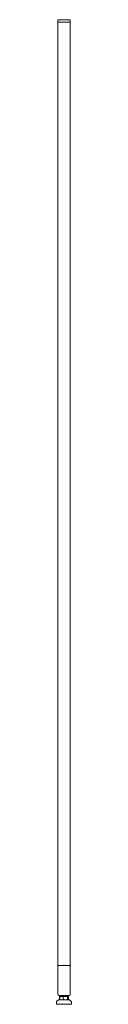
# Model space of a CAD drawing. Header units: millimetres. Extents: x -831 to -801, y -226 to 1750.
import ezdxf

# ---------------------------------------------------------------- set-up
doc = ezdxf.new("R2010")
doc.units = ezdxf.units.MM

msp = doc.modelspace()

# ---------------------------------------------------------------- linework, layer by layer
at = {"color": 0, "linetype": 'Continuous', "lineweight": 0}
for p, q in [((-829, 1745.4), (-826.5, 1745.4)), ((-829, -148.6), (-829, 1745.4)), ((-828.9, 1749.4), (-828.9, 1745.4)), ((-826.4, 1750.4), (-827.9, 1750.4)), ((-806.5, 1745.4), (-826.5, 1745.4)), ((-826.4, 1750.4), (-806.4, 1750.4)), ((-806.5, 1745.4), (-804.7, 1745.4)), ((-804.9, 1750.4), (-806.4, 1750.4)), ((-804.7, 1745.4), (-803.9, 1745.4)), ((-804, -148.6), (-804, 1745.4)), ((-803.9, 1749.4), (-803.9, 1745.4)), ((-829.1, -206.2), (-829.1, -151.2)), ((-829, -148.6), (-826.5, -148.6)), ((-826.6, -148.7), (-806.6, -148.7)), ((-806.5, -148.6), (-826.5, -148.6)), ((-806.5, -148.6), (-826.5, -148.6)), ((-806.5, -148.6), (-804, -148.6)), ((-804.1, -151.2), (-804.1, -206.2)), ((-804, -206.1), (-804, -151.1)), ((-803.9, -206), (-803.9, -151)), ((-827.5, -217.4), (-831.2, -221.1)), ((-827.5, -217.4), (-809.9, -217.4)), ((-806.6, -208.7), (-826.6, -208.7)), ((-825.1, -210.6), (-825.4, -210.6)), ((-825.4, -210.6), (-825.4, -216.8)), ((-817.9, -210.6), (-825.1, -210.6)), ((-825.1, -210.6), (-825.1, -216.8)), ((-824.6, -217.3), (-824.7, -217.3)), ((-824.3, -217.4), (-824.6, -217.3)), ((-821.5, -210.6), (-821.5, -209.6)), ((-821.5, -210.6), (-821.5, -209.7)), ((-821.5, -209.7), (-820.3, -210.4)), ((-809.3, -210.6), (-817.9, -210.6)), ((-817.9, -210.6), (-817.9, -216.8)), ((-811.5, -209), (-811.5, -208.8)), ((-811.5, -209.1), (-811.5, -209)), ((-811.5, -210.6), (-811.5, -210.3)), ((-809.9, -217.4), (-805.5, -217.4)), ((-807.9, -210.6), (-809.3, -210.6)), ((-809.3, -210.6), (-809.3, -216.8)), ((-808.6, -217.4), (-808.4, -217.3)), ((-808.4, -217.3), (-808.2, -217.3)), ((-807.6, -210.6), (-807.9, -210.6)), ((-807.9, -210.6), (-807.9, -216.8)), ((-807.6, -210.6), (-807.6, -216.8)), ((-805.5, -217.4), (-801.8, -221.1)), ((-831.5, -221.8), (-831.5, -225.4)), ((-830.5, -226.4), (-808.2, -226.4)), ((-808.2, -226.4), (-802.5, -226.4)), ((-801.5, -221.8), (-801.5, -225.4))]:
    msp.add_line(p, q, dxfattribs=at)
at = {"color": 0, "linetype": 'Continuous', "lineweight": 0, "extrusion": (-2.22786e-16, 3.09749e-33, -1)}
msp.add_arc((827.9, 1749.4), 1, 0, 90, dxfattribs=at)
at = {"color": 0, "linetype": 'Continuous', "lineweight": 0, "extrusion": (-2.22786e-16, -7.44378e-33, -1)}
msp.add_arc((804.9, 1749.4), 1, 90, 180, dxfattribs=at)
at = {"color": 0, "linetype": 'Continuous', "lineweight": 0, "extrusion": (-2.22786e-16, 6.86149e-46, -1)}
for centre, start, end in [((826.6, -151.2), 0, 90), ((806.6, -206.2), 180, 270)]:
    msp.add_arc(centre, 2.5, start, end, dxfattribs=at)
at = {"color": 0, "linetype": 'Continuous', "lineweight": 0}
for centre, start, end in [((-826.5, -151.1), 90, 136.6208), ((-826.4, -151), 106.2602, 136.6208), ((-806.5, -151.1), 0, 90), ((-806.4, -151), 0, 73.7398), ((-806.5, -206.1), 313.3792, 0), ((-806.4, -206), 313.3792, 0)]:
    msp.add_arc(centre, 2.5, start, end, dxfattribs=at)
at = {"color": 0, "linetype": 'Continuous', "lineweight": 0, "extrusion": (-2.22786e-16, -1.05413e-32, -1)}
msp.add_arc((806.6, -151.2), 2.5, 90, 180, dxfattribs=at)
at = {"color": 0, "linetype": 'Continuous', "lineweight": 0, "extrusion": (-2.22786e-16, -7.05338e-47, -1)}
msp.add_arc((826.6, -206.2), 2.5, 270, 0, dxfattribs=at)
at = {"color": 0, "linetype": 'Continuous', "lineweight": 0, "extrusion": (-2.22786e-16, 2.8026e-45, -1)}
msp.add_arc((830.5, -221.8), 1, 0, 45, dxfattribs=at)
at = {"color": 0, "linetype": 'Continuous', "lineweight": 0, "extrusion": (-2.22786e-16, 0, -1)}
for centre, start, end in [((830.5, -225.4), 270, 0), ((802.5, -225.4), 180, 270), ((802.5, -221.8), 135, 180)]:
    msp.add_arc(centre, 1, start, end, dxfattribs=at)
at = {"color": 0, "linetype": 'Continuous', "lineweight": 0}
msp.add_ellipse((-818.8, -211.1), major_axis=(-2.64, 1.38), ratio=0.103815, start_param=0.009383, end_param=0.020729, dxfattribs=at)
for points, weights in [([(-824.6, -217.3), (-825, -217.2), (-825.4, -216.8)], [2.02275312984, 1.98830977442, 1.8968336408]), ([(-817.9, -216.8), (-821.5, -217.9), (-825.1, -216.8)], [1.8968336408, 2.19027482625, 1.8968336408]), ([(-825.1, -216.8), (-824.8, -217.2), (-824.6, -217.3)], [1.8968336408, 2.00127413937, 2.03137048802]), ([(-809.3, -216.8), (-813.6, -217.9), (-817.9, -216.8)], [1.8968336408, 2.19027482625, 1.8968336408]), ([(-807.9, -216.8), (-808.6, -217.9), (-809.3, -216.8)], [1.8968336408, 2.19027482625, 1.8968336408]), ([(-808.2, -217.3), (-807.9, -217.1), (-807.6, -216.8)], [2.01178738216, 1.97528380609, 1.8968336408]), ([(-807.6, -216.8), (-807.8, -216.8), (-807.9, -216.9)], [1.8968336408, 1.91053514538, 1.92295713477])]:
    msp.add_rational_spline(points, weights, degree=2, dxfattribs=at)
for points in [[(-821.5, -209.6), (-821.1, -209.3), (-820.7, -209.1), (-820.3, -208.9)], [(-820.4, -209), (-820.6, -208.9), (-820.7, -208.8), (-820.9, -208.7)], [(-820.3, -208.9), (-820.5, -208.8), (-820.6, -208.8), (-820.7, -208.7)], [(-811.5, -209), (-811.9, -209.2), (-812.3, -209.5), (-812.6, -209.7)], [(-812.6, -209.7), (-812.2, -209.9), (-811.9, -210.1), (-811.5, -210.3)], [(-811.5, -209.1), (-811.8, -209.3), (-812.2, -209.5), (-812.5, -209.7)], [(-811.7, -208.7), (-811.6, -208.7), (-811.6, -208.8), (-811.5, -208.8)]]:
    msp.add_open_spline(points, degree=3, dxfattribs=at)
for points, knots in [([(-821.5, -209.6), (-821.5, -209.6), (-821.5, -209.6), (-821.4, -209.6), (-821.4, -209.6), (-821.3, -209.5), (-821.2, -209.5), (-821.1, -209.5)], [-0.1850384, -0.1850384, -0.1850384, -0.1850384, -0.1593733, -0.1593733, -0.0901137, -0.0901137, -0.000001, -0.000001, -0.000001, -0.000001]), ([(-821.3, -209.7), (-821.4, -209.7), (-821.4, -209.7), (-821.4, -209.7), (-821.4, -209.7), (-821.4, -209.7), (-821.4, -209.7), (-821.4, -209.7), (-821.4, -209.7), (-821.4, -209.7), (-821.4, -209.7), (-821.4, -209.7), (-821.4, -209.7), (-821.4, -209.7), (-821.4, -209.7), (-821.4, -209.7), (-821.4, -209.7), (-821.4, -209.7), (-821.4, -209.7), (-821.4, -209.7), (-821.4, -209.7), (-821.4, -209.7), (-821.4, -209.7), (-821.4, -209.7), (-821.4, -209.7), (-821.5, -209.8), (-821.5, -209.8), (-821.5, -209.7), (-821.5, -209.7), (-821.5, -209.7)], [-0.09358513, -0.09358513, -0.09358513, -0.09358513, -0.046834, -0.046834, -0.04068364, -0.04068364, -0.03950144, -0.03950144, -0.03884852, -0.03884852, -0.03798625, -0.03798625, -0.0376882, -0.0376882, -0.03748433, -0.03748433, -0.037298, -0.037298, -0.03704844, -0.03704844, -0.03658271, -0.03658271, -0.03404776, -0.03404776, -0.02958647, -0.02958647, -0.01533148, -0.01533148, 0, 0, 0, 0]), ([(-821.1, -209.7), (-821.1, -209.7), (-821.2, -209.7), (-821.2, -209.7), (-821.2, -209.7), (-821.2, -209.7), (-821.2, -209.7), (-821.2, -209.7), (-821.2, -209.7), (-821.2, -209.7), (-821.2, -209.7), (-821.2, -209.7), (-821.2, -209.7), (-821.2, -209.7), (-821.2, -209.7), (-821.3, -209.7), (-821.3, -209.7), (-821.3, -209.7)], [-0.07521373, -0.07521373, -0.07521373, -0.07521373, -0.06580029, -0.06580029, -0.05970517, -0.05970517, -0.05570177, -0.05570177, -0.05242522, -0.05242522, -0.04923706, -0.04923706, -0.04516165, -0.04516165, -0.03773069, -0.03773069, 0, 0, 0, 0]), ([(-821.1, -209.5), (-821.1, -209.5), (-821.1, -209.5), (-821, -209.5), (-820.9, -209.5), (-820.8, -209.5), (-820.7, -209.5), (-820.4, -209.4), (-820.2, -209.4), (-819.9, -209.4), (-819.9, -209.4), (-819.7, -209.4), (-819.5, -209.4), (-819.3, -209.4), (-819.1, -209.3), (-818.8, -209.3), (-818.5, -209.3), (-818.2, -209.3), (-818.1, -209.3), (-817.9, -209.3), (-817.8, -209.3), (-817.5, -209.3), (-817.3, -209.3), (-816.9, -209.2), (-816.7, -209.2), (-816.3, -209.2), (-816.1, -209.2), (-815.6, -209.2), (-815.5, -209.2), (-815.1, -209.1), (-814.9, -209.1), (-814.4, -209.1), (-814.2, -209.1), (-813.9, -209.1), (-813.8, -209.1), (-813.5, -209.1), (-813.3, -209.1), (-813, -209), (-812.9, -209), (-812.6, -209), (-812.5, -209), (-812.3, -209), (-812.3, -209), (-812.2, -209), (-812.1, -209), (-811.9, -208.9), (-811.8, -208.9), (-811.7, -208.9), (-811.6, -208.9), (-811.6, -208.9), (-811.5, -208.9), (-811.5, -208.9), (-811.5, -208.9), (-811.5, -208.8), (-811.5, -208.8), (-811.5, -208.8)], [-1.573078, -1.573078, -1.573078, -1.573078, -1.545107, -1.545107, -1.505866, -1.505866, -1.453467, -1.453467, -1.363119, -1.363119, -1.335456, -1.335456, -1.284438, -1.284438, -1.233286, -1.233286, -1.159823, -1.159823, -1.125957, -1.125957, -1.089344, -1.089344, -1.035833, -1.035833, -0.97927, -0.97927, -0.905947, -0.905947, -0.850815, -0.850815, -0.786285, -0.786285, -0.718453, -0.718453, -0.677282, -0.677282, -0.605485, -0.605485, -0.549329, -0.549329, -0.493396, -0.493396, -0.461351, -0.461351, -0.429154, -0.429154, -0.353687, -0.353687, -0.303532, -0.303532, -0.248424, -0.248424, -0.218975, -0.218975, -0.143694, -0.143694, -0.143694, -0.143694]), ([(-811.5, -209), (-811.5, -209), (-811.5, -209), (-811.5, -209), (-811.6, -209), (-811.7, -209.1), (-811.7, -209.1), (-811.8, -209.1), (-811.8, -209.1), (-811.9, -209.1), (-812, -209.1), (-812.2, -209.1), (-812.3, -209.1), (-812.5, -209.2), (-812.6, -209.2), (-812.8, -209.2), (-812.8, -209.2), (-813.1, -209.2), (-813.2, -209.2), (-813.5, -209.2), (-813.7, -209.2), (-814, -209.3), (-814.2, -209.3), (-814.5, -209.3), (-814.6, -209.3), (-814.8, -209.3), (-814.9, -209.3), (-815.2, -209.3), (-815.4, -209.3), (-815.8, -209.3), (-816, -209.4), (-816.4, -209.4), (-816.6, -209.4), (-816.9, -209.4), (-817, -209.4), (-817.5, -209.4), (-817.8, -209.4), (-818.3, -209.5), (-818.5, -209.5), (-818.8, -209.5), (-818.9, -209.5), (-819.1, -209.5), (-819.3, -209.5), (-819.6, -209.5), (-819.7, -209.5), (-820, -209.6), (-820.2, -209.6), (-820.3, -209.6), (-820.4, -209.6), (-820.4, -209.6), (-820.5, -209.6), (-820.6, -209.6), (-820.6, -209.6), (-820.7, -209.6), (-820.8, -209.6), (-820.8, -209.6), (-820.8, -209.6), (-820.9, -209.6), (-820.9, -209.6), (-820.9, -209.6), (-820.9, -209.6), (-821, -209.6), (-821.1, -209.7), (-821.1, -209.7)], [-1.38784, -1.38784, -1.38784, -1.38784, -1.347774, -1.347774, -1.260921, -1.260921, -1.232941, -1.232941, -1.187223, -1.187223, -1.135149, -1.135149, -1.079563, -1.079563, -1.031578, -1.031578, -0.996913, -0.996913, -0.932843, -0.932843, -0.873675, -0.873675, -0.82016, -0.82016, -0.786587, -0.786587, -0.751291, -0.751291, -0.684491, -0.684491, -0.632505, -0.632505, -0.571007, -0.571007, -0.533114, -0.533114, -0.438499, -0.438499, -0.367481, -0.367481, -0.342391, -0.342391, -0.270478, -0.270478, -0.23741, -0.23741, -0.160864, -0.160864, -0.148496, -0.148496, -0.132572, -0.132572, -0.097125, -0.097125, -0.078768, -0.078768, -0.067506, -0.067506, -0.056986, -0.056986, -0.044753, -0.044753, -0.000001, -0.000001, -0.000001, -0.000001]), ([(-820.6, -210.6), (-820.5, -210.5), (-820.4, -210.5), (-820.3, -210.4), (-820.3, -210.4), (-820.3, -210.4)], [0.7224346, 0.7224346, 0.7224346, 0.7224346, 1.0334832, 1.0334832, 1.0970899, 1.0970899, 1.0970899, 1.0970899]), ([(-818.5, -208.7), (-818.7, -208.7), (-819.3, -208.7), (-820, -208.8), (-820.2, -208.9), (-820.3, -208.9)], [0.934183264, 0.934183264, 0.934183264, 0.934183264, 0.935518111, 0.939424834, 0.942263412, 0.942263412, 0.942263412, 0.942263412]), ([(-812.6, -209.7), (-812.7, -209.7), (-812.8, -209.8), (-813.6, -209.8), (-815, -210), (-816.6, -210.1), (-818.3, -210.2), (-819.4, -210.2), (-819.9, -210.3), (-820.2, -210.4), (-820.3, -210.4), (-820.3, -210.4)], [0.9726806, 0.9726806, 0.9726806, 0.9726806, 0.97457668, 0.97848321, 0.9823899, 0.98629606, 0.99020234, 0.99410665, 0.99607143, 0.99803915, 0.9992598, 0.9992598, 0.9992598, 0.9992598]), ([(-813.8, -210.6), (-813.7, -210.6), (-813.6, -210.6), (-813.4, -210.6), (-813.2, -210.5), (-813, -210.5), (-812.9, -210.5), (-812.7, -210.5), (-812.6, -210.5), (-812.4, -210.5), (-812.3, -210.5), (-812.1, -210.5), (-811.9, -210.4), (-811.8, -210.4), (-811.8, -210.4), (-811.7, -210.4), (-811.7, -210.4), (-811.6, -210.4), (-811.5, -210.4), (-811.5, -210.4), (-811.5, -210.4), (-811.5, -210.3), (-811.5, -210.3), (-811.5, -210.3)], [-0.69297, -0.69297, -0.69297, -0.69297, -0.6583012, -0.6583012, -0.5923773, -0.5923773, -0.5635652, -0.5635652, -0.5147884, -0.5147884, -0.4632488, -0.4632488, -0.37345, -0.37345, -0.3462199, -0.3462199, -0.318823, -0.318823, -0.2541389, -0.2541389, -0.1966903, -0.1966903, -0.143572, -0.143572, -0.143572, -0.143572]), ([(-811.5, -209.1), (-811.5, -209.1), (-811.5, -209.1), (-811.5, -209.1), (-811.5, -209.1), (-811.6, -209.2), (-811.7, -209.2), (-811.7, -209.2), (-811.7, -209.2), (-811.8, -209.2)], [-1.1864681, -1.1864681, -1.1864681, -1.1864681, -1.1351486, -1.1351486, -1.079563, -1.079563, -1.0315782, -1.0315782, -1.0149697, -1.0149697, -1.0149697, -1.0149697])]:
    msp.add_open_spline(points, degree=3, knots=knots, dxfattribs=at)

doc.saveas('drawing.dxf')
